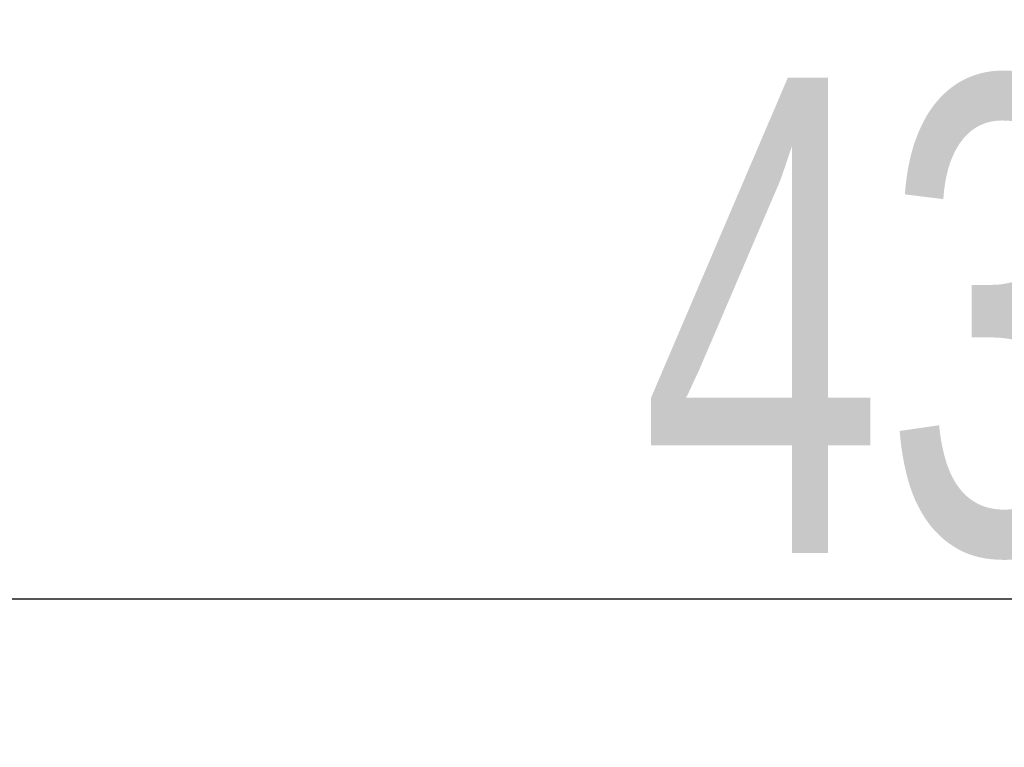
# Model space of a CAD drawing. Header units: millimetres. Extents: x -1290 to 1795, y -4192 to -1311.
# Tile 34 of 256: x 545 to 562, y -3321 to -3309. Entities that reach past the tile are written whole.
import ezdxf

# ---------------------------------------------------------------- set-up
doc = ezdxf.new("R2010")
doc.units = ezdxf.units.MM
doc.layers.add('$EL_istn', color=7, linetype='Continuous', lineweight=15)
doc.styles.get("Standard").update_dxf_attribs({"font": 'ARIALN.TTF', "width": 0.8})
doc.dimstyles.new('100', dxfattribs={"dimtxt": 15, "dimasz": 10, "dimexe": 1.25, "dimexo": 0.625, "dimtad": 1, "dimdec": 0, "dimtxsty": 'Standard', "dimblk": 'OBLIQUE', "dimcen": 2.5, "dimadec": 0, "dimazin": 0, "dimtfac": 1, "dimtdec": 0, "dimtmove": 0, "dimatfit": 3, "dimldrblk": 'NONE', "dimfxl": 1, "dimarcsym": 0})

# ---------------------------------------------------------------- blocks, each defined once
blk = doc.blocks.new('_Oblique')
at = {"color": 0, "linetype": 'ByBlock', "lineweight": -2}
blk.add_line((-0.5, -0.5), (0.5, 0.5), dxfattribs=at)
blk = doc.blocks.new('*D43')
at = {"layer": '$EL_istn', "color": 0, "linetype": 'Continuous', "lineweight": -2, "ltscale": 0.1}
for p, q in [((605.291, -3294.716), (605.291, -3319.518)), ((518.091, -3296.815), (518.091, -3319.518)), ((518.091, -3318.268), (605.291, -3318.268))]:
    blk.add_line(p, q, dxfattribs=at)
at = {"layer": 'Defpoints', "color": 0}
for p in [(605.291, -3294.091), (518.091, -3296.19), (605.291, -3318.268)]:
    blk.add_point(p, dxfattribs=at)
at = {"layer": '$EL_istn', "color": 0, "linetype": 'ByBlock', "lineweight": -2, "xscale": 5, "yscale": 5, "zscale": 5, "rotation": 180}
blk.add_blockref('_Oblique', (518.091, -3318.268), dxfattribs=at)
at = {"layer": '$EL_istn', "color": 0, "linetype": 'ByBlock', "lineweight": -2, "xscale": 5, "yscale": 5, "zscale": 5}
blk.add_blockref('_Oblique', (605.291, -3318.268), dxfattribs=at)
at = {"layer": '$EL_istn', "color": 0, "lineweight": 5, "insert": (561.691, -3313.558), "char_height": 8, "attachment_point": 5}
blk.add_mtext('436', dxfattribs=at)
blk = doc.blocks.new('_None')

msp = doc.modelspace()

# ---------------------------------------------------------------- dimensions: what is measured, and where the dimension line sits
at = {"layer": '$EL_istn', "linetype": 'Continuous', "lineweight": 5, "ltscale": 0.1}
dim = msp.add_linear_dim(base=(605.291, -3318.268), p1=(518.091, -3296.19), p2=(605.291, -3294.091), dimstyle='100', override={"dimtxt": 8, "dimasz": 5, "dimlfac": 5, "dimfxl": 35, "dimfxlon": 0}, dxfattribs=at)
dim.commit()
dim.dimension.update_dxf_attribs({"geometry": '*D43', "text_midpoint": (561.691, -3313.558)})

doc.saveas('drawing.dxf')
